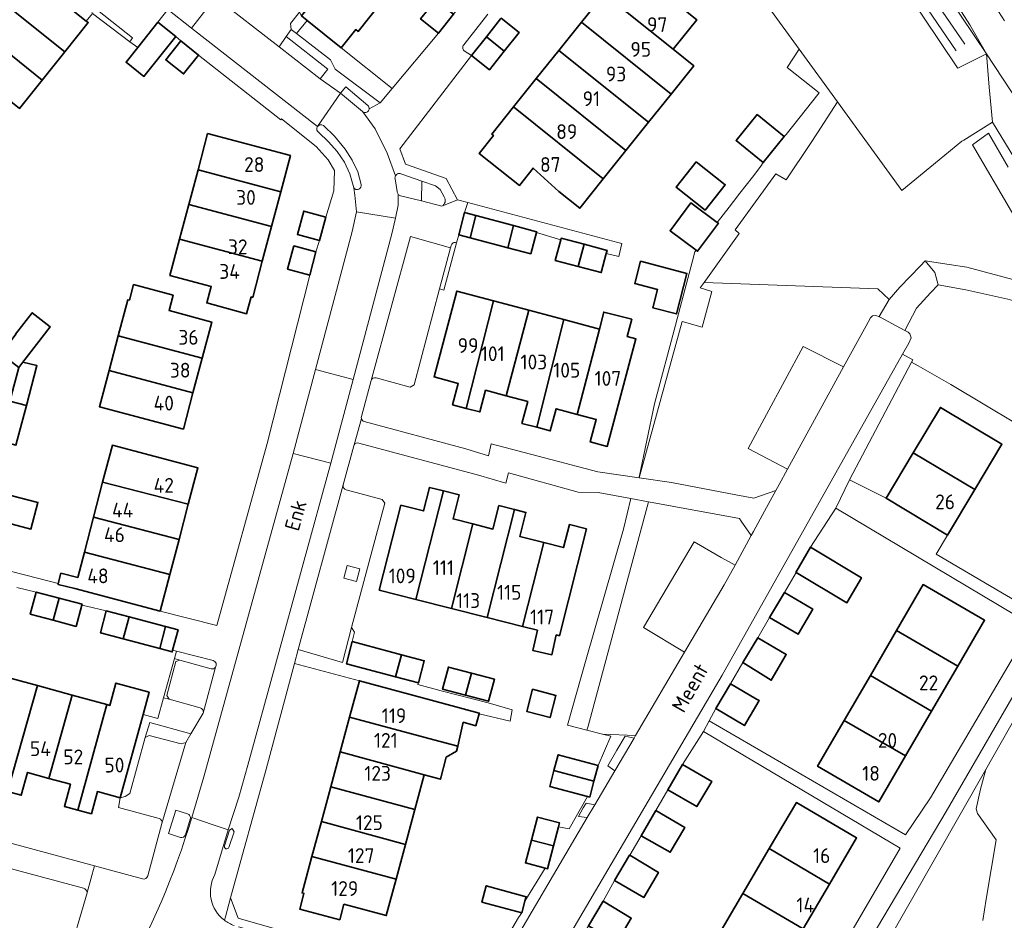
# Model space of a CAD drawing. Header units: metres. Extents: x 245598 to 248629, y 478632 to 481821.
# Tile 49 of 122: x 247981 to 248101, y 479342 to 479452. Entities that reach past the tile are written whole.
import ezdxf
from ezdxf.enums import TextEntityAlignment as Align

# ---------------------------------------------------------------- set-up
doc = ezdxf.new("R2010")
doc.units = ezdxf.units.M
doc.linetypes.add('AM-AS', pattern=[16, 10, -2, 2, -2])
for name, color, linetype, lineweight in [('B-XX-AM-AS_SPOOR-G', 10, 'AM-AS', 18), ('B-XX-GR-GROENVOORZIENING-GV', 80, 'Continuous', 18), ('B-XX-IE-TERREINAFSCHEIDING_KUNSTMATIG_HEKWERK-G', 20, 'IE-TERREINAFSCHEIDING-KUNSTMATIG', 18), ('B-XX-OG-BEBOUWING-GV', 7, 'Continuous', 35), ('B-XX-OG-BEBOUWING-T18', 10, 'Continuous', 18), ('B-XX-OG-TERREIN_ERF-GV', 7, 'Continuous', 18), ('B-XX-OG-TOPOGRAFIE-T18', 10, 'Continuous', 18), ('B-XX-OG-WATER-GV', 130, 'Continuous', 18), ('B-XX-OG-WATER_SLOOT-GV', 120, 'Continuous', 18), ('B-XX-VH-ONVERHARD-GV', 252, 'Continuous', 18), ('B-XX-VH-VERHARDING_GESLOTEN-GV', 252, 'Continuous', 18), ('B-XX-VH-VERHARDING_HALFVERHARDING-GV', 252, 'Continuous', 18), ('B-XX-VH-VERHARDING_OPEN-GV', 252, 'Continuous', 18)]:
    doc.layers.add(name, color=color, linetype=linetype, lineweight=lineweight)
doc.styles.add('NLCS-ISO-M-T18', font='NLCS-ISO.ttf', dxfattribs={"height": 1.8})
doc.linetypes.add('IE-TERREINAFSCHEIDING-KUNSTMATIG', pattern='A,4,[82,NLCS.SHX,S=0.75,R=90,X=0,Y=0],4,-2', length=10)

msp = doc.modelspace()

# ---------------------------------------------------------------- linework, layer by layer
at = {"layer": 'B-XX-AM-AS_SPOOR-G'}
msp.add_lwpolyline([(247978.378, 479636.399), (248122.834, 479418.963), (248138.374, 479395.136), (248154.598, 479369.91), (248236.166, 479241.776), (248243.767, 479229.684), (248317.505, 479114.084), (248323.994, 479103.693), (248330.755, 479093.256), (248340.035, 479078.456), (248348.907, 479065.021), (248377.702, 479019.819), (248382.844, 479011.564), (248415.285, 478960.593), (248547.204, 478753.636), (248572.796, 478713.319), (248579.717, 478702.706), (248584.251, 478695.508), (248592.34, 478683.067), (248608.368, 478657.495), (248614.319, 478648.467), (248620.705, 478638.198), (248624.905, 478631.804)], dxfattribs=at)
at = {"layer": 'B-XX-GR-GROENVOORZIENING-GV'}
for points in [[(248057.822, 479473.378), (248076.256, 479448.011), (248080.91, 479441.607), (248088.736, 479430.839), (248093.289, 479434.589), (248096.033, 479436.833), (248096.281, 479436.974), (248099.751, 479439.147), (248099.377, 479443.413), (248099.023, 479447.455), (248095.556, 479445.722), (248095.522, 479445.756), (248061.633, 479496.278)], [(248038.424, 479452.295), (248035.485, 479448.557)], [(248035.536, 479447.838), (248036.435, 479447.245), (248038.227, 479449.513), (248039.959, 479451.704)], [(248023.799, 479441.164), (248021.119, 479443.435), (248020.478, 479442.665), (248023.145, 479440.434)], [(248108.242, 479425.235), (248099.751, 479439.147), (248096.281, 479436.974), (248096.033, 479436.833), (248093.289, 479434.589), (248088.736, 479430.839), (248080.91, 479441.607), (248078.494, 479437.856), (248077.649, 479436.544), (248074.689, 479432.141), (248073.421, 479432.87), (248068.468, 479426.043), (248068.956, 479425.613), (248064.722, 479419.675), (248085.811, 479418.889), (248087.2, 479417.611), (248088.5, 479419.089), (248091, 479421.667), (248091.589, 479422.284), (248094.484, 479421.851), (248096.64, 479421.529), (248107.845, 479418.54)], [(248023, 479431.566), (248022.584, 479433.095), (248021.915, 479434.548), (248021.059, 479435.884), (248019.771, 479437.444), (248018.409, 479438.733)], [(248017.812, 479437.932), (248019.05, 479436.762), (248020.074, 479435.594), (248020.967, 479434.282), (248021.611, 479432.859), (248022.099, 479431.174)], [(248106.833, 479420.188), (248097.33, 479436.411), (248099.267, 479437.833), (248101.689, 479433.7)], [(248030.319, 479429.573), (248030.385, 479431.989), (248027.943, 479432.841)], [(248027.119, 479432.275), (248027.398, 479430.737)], [(248030.385, 479431.989), (248030.319, 479429.573), (248032.826, 479428.944)], [(248033.113, 479430.06), (248032.591, 479430.976), (248032.026, 479431.416), (248030.385, 479431.989)], [(248027.777, 479430.213), (248030.319, 479429.573)], [(248032.546, 479418.895), (248033.044, 479418.749), (248034.585, 479424.495)], [(248033.943, 479424.142), (248033.873, 479423.879), (248032.546, 479418.895)], [(248101.646, 479417.642), (248096.531, 479418.786), (248093.149, 479419.373), (248092.233, 479418.4), (248090.544, 479416.533), (248089.122, 479413.821), (248089.511, 479413.611), (248089.733, 479413.433), (248089.867, 479412.933), (248089.6, 479412.267), (248088.844, 479410.933), (248090.089, 479410.256), (248089.933, 479409.967), (248090.733, 479409.513), (248094.711, 479407.256), (248114.783, 479395.289)], [(248005.006, 479373.7), (248000.535, 479374.836), (248000.288, 479373.944), (248000.944, 479373.763), (248004.747, 479372.713)], [(248003.423, 479367.946), (247999.641, 479369.002), (247998.97, 479369.189), (247998.275, 479366.678), (247996.475, 479367.146), (247993.699, 479357.016), (247994.305, 479357.168), (247994.89, 479357.555), (247996.75, 479364.372), (247997.323, 479366.174), (248002.296, 479364.802), (248003.801, 479367.333)], [(248040.5, 479337.656), (248050.495, 479354.635), (248049.412, 479354.771), (248050.011, 479355.789), (248050.364, 479356.388), (248051.404, 479356.18), (248053.828, 479360.298), (248052.987, 479360.903), (248054.085, 479362.798), (248055.083, 479364.52), (248056.179, 479364.292), (248056.357, 479364.593), (248052.334, 479364.769), (248053.348, 479364.51), (248051.818, 479360.957), (248051.306, 479359.038), (248050.793, 479357.118), (248050.537, 479357.186), (248048.274, 479353.236), (248047.006, 479353.478), (248046.401, 479351.189), (248045.663, 479348.396), (248045.385, 479348.469), (248042.923, 479344.445), (248042.534, 479343.033), (248042.144, 479342.489), (248038.667, 479336.511)], [(248098.611, 479342.1), (248098.989, 479344.7), (248100.211, 479351.9), (248097.933, 479355.1), (248097.789, 479355.7), (248098.289, 479358.067), (248098.94, 479360.466), (248083.687, 479333.701)], [(248001.873, 479355.07), (248000.462, 479355.541), (247999.581, 479352.676), (248001.015, 479352.209)], [(248001.625, 479352.526), (248002.206, 479354.433)], [(248008.079, 479341.351), (248010.974, 479340.53), (248014.764, 479339.518), (248014.973, 479340.424), (248008.033, 479342.4), (248007.122, 479344.848), (248006.492, 479342.562), (248006.374, 479342.136)]]:
    msp.add_lwpolyline(points, dxfattribs=at)
for points in [[(247982.276, 479458.794), (247981.504, 479457.909), (247989.572, 479451.438), (247990.327, 479452.372), (247994.864, 479448.9), (247995.196, 479449.416), (247990.95, 479452.746), (247990.28, 479452.502), (247984.961, 479456.672)], [(248014.475, 479450.417), (248015.13, 479449.914), (248016.452, 479451.506), (248015.744, 479452.077), (248015.505, 479452.51), (248014.403, 479451.123)], [(248019.841, 479445.598), (248025.313, 479441.502), (248026.766, 479443.24), (248020.578, 479448.18), (248016.452, 479451.506), (248015.13, 479449.914), (248019.278, 479446.729)], [(248074.847, 479396.967), (248070.039, 479399.496), (248076.763, 479411.897), (248081.668, 479409.403), (248084.414, 479414.409), (248084.933, 479415.356), (248085.167, 479415.6), (248085.589, 479415.667), (248086.033, 479415.489), (248086, 479415.511), (248087.2, 479417.611), (248085.811, 479418.889), (248064.722, 479419.675), (248064.24, 479418.999), (248065.633, 479418.584), (248064.475, 479414.227), (248062.033, 479414.939), (248056.815, 479395.924), (248060.744, 479395.352), (248068.553, 479393.868), (248070.766, 479393.447), (248073.432, 479394.387), (248073.826, 479395.105)], [(248050.278, 479373.578), (248048.089, 479365.856), (248050.46, 479365.249), (248050.585, 479365.716), (248057.924, 479392.997), (248055.81, 479393.387), (248054.889, 479389.689)], [(248070.437, 479388.911), (248069.219, 479390.658), (248069.011, 479390.956), (248057.924, 479392.997), (248050.585, 479365.716), (248050.46, 479365.249), (248052.334, 479364.769), (248056.357, 479364.593), (248062.311, 479374.708), (248057.334, 479377.728), (248063.476, 479388.136), (248066.795, 479386.254), (248068.458, 479385.311)], [(248022.86, 479384.868), (248021.302, 479385.279), (248020.9, 479383.732), (248022.452, 479383.328)], [(248098.94, 479360.466), (248108.445, 479377.144), (248107.151, 479377.804), (248094.133, 479355.367), (248081.948, 479334.811), (248083.687, 479333.701)], [(248000.944, 479373.763), (248000.288, 479373.944), (247998.97, 479369.189), (247999.641, 479369.002), (247999.355, 479369.463), (248000.479, 479373.585)], [(247996.75, 479364.372), (247997.231, 479364.599), (248001.124, 479363.572), (248001.676, 479363.762), (248002.296, 479364.802), (247997.323, 479366.174)], [(248053.828, 479360.298), (248056.179, 479364.292), (248055.083, 479364.52), (248054.085, 479362.798), (248052.987, 479360.903)], [(248051.404, 479356.18), (248050.364, 479356.388), (248050.011, 479355.789), (248049.412, 479354.771), (248050.495, 479354.635)]]:
    msp.add_lwpolyline(points, close=True, dxfattribs=at)
for points in [[(248035.485, 479448.557, 0.435607), (248035.536, 479447.838)], [(248023.966, 479440.751, 0.2396711), (248023.799, 479441.164)], [(248023.145, 479440.434, 0.0205042), (248023.188, 479440.398)], [(248023.188, 479440.398, 0.5834556), (248023.966, 479440.751)], [(248017.697, 479438.643, 0.4252826), (248017.812, 479437.932)], [(248018.409, 479438.733, 0.3594878), (248017.697, 479438.643)], [(248027.176, 479432.632, 0.1696828), (248027.119, 479432.275)], [(248027.943, 479432.841, 0.4287294), (248027.176, 479432.632)], [(248022.099, 479431.174, 0.8225506), (248023, 479431.566)], [(248027.398, 479430.737, 0.1889656), (248027.49, 479430.396)], [(248027.49, 479430.396, 0.183048), (248027.777, 479430.213)], [(248032.826, 479428.944, 0.4158954), (248033.113, 479430.06)], [(248034.585, 479424.495, 0.4620058), (248033.943, 479424.142)], [(248004.747, 479372.713, 0.3005297), (248005.283, 479372.892)], [(248005.283, 479372.892, 0.5401549), (248005.006, 479373.7)], [(248003.801, 479367.333, 0.4240936), (248003.423, 479367.946)], [(248002.206, 479354.433, 0.4698353), (248001.873, 479355.07)], [(248001.015, 479352.209, 0.4136868), (248001.625, 479352.526)], [(248006.374, 479342.136, 0.0786758), (248007.566, 479341.497)]]:
    msp.add_lwpolyline(points, format="xyb", dxfattribs=at)
at = {"layer": 'B-XX-IE-TERREINAFSCHEIDING_KUNSTMATIG_HEKWERK-G'}
for points in [[(248000.288, 479373.944), (247998.97, 479369.189)], [(248000.535, 479374.836), (248000.288, 479373.944)], [(247998.97, 479369.189), (247998.275, 479366.678), (247996.475, 479367.146)]]:
    msp.add_lwpolyline(points, dxfattribs=at)
at = {"layer": 'B-XX-OG-BEBOUWING-GV'}
for points in [[(248016.992, 479460.534), (248014.145, 479456.972), (248017.517, 479454.277), (248016.438, 479452.938), (248015.744, 479452.077), (248016.452, 479451.506), (248020.578, 479448.18), (248022.367, 479450.399), (248022.629, 479450.19), (248025.475, 479453.752)], [(248060.926, 479448.021), (248063.799, 479451.603), (248059.436, 479455.102), (248060.767, 479456.782), (248056.81, 479459.914), (248055.582, 479458.363), (248055.421, 479458.322), (248052.549, 479454.74)], [(247989.572, 479451.438), (247981.504, 479457.909), (247978.656, 479454.357), (247986.964, 479447.695), (247989.812, 479451.246)], [(247978.656, 479454.357), (247975.903, 479450.925), (247984.211, 479444.262), (247986.964, 479447.695)], [(248060.691, 479442.557), (248063.449, 479445.998), (248060.926, 479448.021), (248052.549, 479454.74), (248049.791, 479451.301)], [(248034.241, 479452.279), (248032.066, 479454.018), (248030.227, 479451.7), (248032.4, 479449.976)], [(248038.227, 479449.513), (248040.406, 479447.779), (248042.205, 479450.04), (248040.013, 479451.773), (248039.959, 479451.704)], [(247973.151, 479447.493), (247981.459, 479440.83), (247984.211, 479444.262), (247975.903, 479450.925)], [(247998.293, 479451.298), (247995.832, 479448.208), (247994.426, 479446.442), (247996.596, 479444.714), (248000.452, 479449.546), (248000.466, 479449.564)], [(248049.791, 479451.301), (248047.044, 479447.875), (248057.945, 479439.133), (248060.691, 479442.557)], [(248038.227, 479449.513), (248036.435, 479447.245), (248038.606, 479445.517), (248040.406, 479447.779)], [(248001.071, 479449.036), (247999.234, 479446.735), (248001.411, 479445.005), (248003.24, 479447.304)], [(248057.945, 479439.133), (248047.044, 479447.875), (248044.291, 479444.443), (248055.193, 479435.7)], [(248044.291, 479444.443), (248041.533, 479441.003), (248052.443, 479432.27), (248055.193, 479435.7)], [(248047.046, 479430.711), (248049.571, 479428.687), (248052.443, 479432.27), (248041.533, 479441.003), (248038.883, 479437.699), (248039.093, 479437.529), (248037.354, 479435.331), (248042.236, 479431.468), (248043.899, 479433.57)], [(248071.14, 479440.076), (248068.585, 479436.922), (248071.887, 479434.247), (248074.442, 479437.402)], [(248003.167, 479433.361), (248013.224, 479430.69), (248014.392, 479435.091), (248004.336, 479437.762)], [(248063.736, 479434.342), (248061.295, 479431.266), (248064.833, 479428.457), (248067.275, 479431.533)], [(248012.104, 479426.471), (248013.224, 479430.69), (248003.167, 479433.361), (248002.046, 479429.142)], [(248010.983, 479422.252), (248012.104, 479426.471), (248002.046, 479429.142), (248000.926, 479424.923)], [(248063.728, 479423.588), (248063.906, 479423.455), (248066.442, 479426.855), (248066.309, 479426.954), (248063.103, 479429.344), (248060.568, 479425.944)], [(248017.945, 479424.781), (248018.704, 479427.609), (248016.027, 479428.339), (248015.253, 479425.502)], [(248035.567, 479428.15), (248034.861, 479425.458), (248036.256, 479425.092), (248036.928, 479427.79)], [(248040.821, 479423.893), (248041.53, 479426.575), (248036.928, 479427.79), (248036.256, 479425.092)], [(248041.53, 479426.575), (248040.821, 479423.893), (248043.626, 479423.157), (248044.305, 479425.725), (248044.334, 479425.834)], [(248009.632, 479417.899), (248009.815, 479417.851), (248010.983, 479422.252), (248000.926, 479424.923), (247999.757, 479420.522), (248004.765, 479419.191), (248004.219, 479417.171), (248009.075, 479415.857)], [(248047.261, 479424.867), (248046.595, 479422.349), (248049.389, 479421.611), (248050.102, 479424.308), (248047.308, 479425.046)], [(248052.796, 479423.179), (248052.899, 479423.569), (248050.102, 479424.308), (248049.389, 479421.611), (248052.186, 479420.872)], [(248017.508, 479423.385), (248014.825, 479424.107), (248014.059, 479421.285), (248016.746, 479420.556)], [(248056.98, 479422.239), (248056.276, 479419.529), (248059.034, 479418.812), (248058.456, 479416.586), (248061.333, 479415.838), (248062.616, 479420.775)], [(248003.676, 479410.471), (248004.842, 479414.857), (247999.637, 479416.242), (248000.136, 479418.12), (247995.331, 479419.398), (247994.832, 479417.52), (247994.641, 479417.571), (247993.475, 479413.185)], [(248035.784, 479404.366), (248039.107, 479417.433), (248034.646, 479418.624), (248031.86, 479408.187), (248034.817, 479407.398), (248034.126, 479404.808)], [(248039.107, 479417.433), (248035.784, 479404.366), (248037.418, 479403.93), (248038.122, 479406.564), (248040.634, 479405.893), (248043.383, 479416.292)], [(247980.988, 479413.394), (247981.028, 479413.364), (247979.214, 479410.999), (247981.368, 479409.31), (247981.855, 479409.992), (247985.202, 479414.259), (247983.013, 479415.976)], [(248040.634, 479405.893), (248043.262, 479405.192), (248042.556, 479402.542), (248044.356, 479402.062), (248047.661, 479415.15), (248043.383, 479416.292)], [(248051.964, 479414.001), (248049.27, 479403.629), (248051.588, 479403.011), (248050.858, 479400.278), (248052.917, 479399.728), (248056.409, 479412.815), (248055.364, 479413.094), (248055.908, 479415.19), (248052.503, 479416.075)], [(248049.27, 479403.629), (248051.964, 479414.001), (248047.661, 479415.15), (248044.356, 479402.062), (248045.99, 479401.626), (248046.708, 479404.313)], [(247993.475, 479413.185), (247992.349, 479408.952), (248002.551, 479406.239), (248003.676, 479410.471)], [(247981.855, 479409.992), (247981.368, 479409.31), (247980.299, 479405.257), (247982.301, 479404.729), (247983.572, 479409.572)], [(247992.349, 479408.952), (247991.182, 479404.565), (248001.384, 479401.851), (248002.551, 479406.239)], [(247982.301, 479404.729), (247980.299, 479405.257), (247979.021, 479400.413), (247981.029, 479399.886)], [(248090.136, 479398.956), (248097.6, 479394.485), (248100.904, 479400.003), (248093.44, 479404.473)], [(248001.982, 479392.709), (248003.147, 479397.149), (247992.748, 479399.878), (247991.57, 479395.388)], [(248097.6, 479394.485), (248090.136, 479398.956), (248086.831, 479393.438), (248094.296, 479388.968)], [(247976.464, 479394.789), (247983.695, 479392.903), (247983.701, 479392.928), (247979.316, 479394.073), (247980.003, 479396.708), (247978.168, 479397.182), (247977.171, 479397.44)], [(247976.464, 479394.789), (247975.611, 479391.591), (247975.844, 479391.53), (247982.851, 479389.686), (247983.695, 479392.903)], [(247990.456, 479391.14), (248000.859, 479388.427), (248001.982, 479392.709), (247991.57, 479395.388)], [(248029.667, 479381.138), (248033.005, 479394.321), (248031.307, 479394.751), (248030.583, 479391.893), (248027.826, 479392.592), (248025.209, 479382.267)], [(248033.988, 479380.043), (248036.589, 479390.313), (248034.185, 479390.923), (248034.922, 479393.836), (248033.005, 479394.321), (248029.667, 479381.138)], [(248036.589, 479390.313), (248033.988, 479380.043), (248038.31, 479378.948), (248041.637, 479392.076), (248039.754, 479392.553), (248039.03, 479389.694)], [(248042.632, 479377.853), (248045.217, 479388.058), (248042.288, 479388.8), (248043.028, 479391.724), (248041.637, 479392.076), (248038.31, 479378.948)], [(247990.456, 479391.14), (247989.342, 479386.892), (247999.743, 479384.171), (248000.859, 479388.427)], [(248045.217, 479388.058), (248042.632, 479377.853), (248044.425, 479377.399), (248043.878, 479374.916), (248046.189, 479374.407), (248046.72, 479376.817), (248047.109, 479376.719), (248050.4, 479389.706), (248048.324, 479390.232), (248047.619, 479387.449)], [(248075.878, 479384.4), (248082.067, 479380.733), (248083.833, 479383.767), (248077.633, 479387.478), (248075.867, 479384.4)], [(247999.743, 479384.171), (247989.342, 479386.892), (247988.532, 479383.807), (247986.49, 479384.327), (247986.167, 479383.059), (247986.144, 479382.97), (247988.177, 479382.452), (247998.579, 479379.731)], [(248088.1, 479377.352), (248095.542, 479373.016), (248098.795, 479378.6), (248091.353, 479382.936)], [(247985.566, 479378.607), (247986.286, 479381.292), (247983.494, 479382.04), (247982.774, 479379.355)], [(247986.286, 479381.292), (247985.566, 479378.607), (247988.34, 479377.864), (247989.032, 479380.447), (247989.059, 479380.549)], [(248072.667, 479378.922), (248076.133, 479376.9), (248077.911, 479379.967), (248074.467, 479381.967), (248072.644, 479378.922)], [(247992.008, 479379.767), (247991.292, 479377.088), (247994.065, 479376.348), (247994.781, 479379.027)], [(247998.536, 479375.154), (247999.228, 479377.84), (247994.781, 479379.027), (247994.065, 479376.348)], [(247999.228, 479377.84), (247998.536, 479375.154), (248000.027, 479374.756), (248000.079, 479374.951), (248000.743, 479377.436)], [(248072.544, 479371.511), (248072.867, 479371.322), (248074.689, 479374.433), (248071.222, 479376.478), (248069.4, 479373.467), (248069.411, 479373.456)], [(248088.1, 479377.352), (248084.922, 479371.897), (248092.364, 479367.562), (248095.542, 479373.016)], [(248021.911, 479376.013), (248021.199, 479373.327), (248027.189, 479371.746), (248027.895, 479374.424)], [(248027.895, 479374.424), (248027.189, 479371.746), (248029.964, 479371.014), (248030.669, 479373.688)], [(248036.412, 479372.183), (248033.617, 479372.923), (248032.907, 479370.236), (248035.701, 479369.497)], [(247980.013, 479357.789), (247983.651, 479370.661), (247979.441, 479371.815), (247976.59, 479361.715), (247979.105, 479361.026), (247978.344, 479358.246)], [(248036.412, 479372.183), (248035.701, 479369.497), (248038.495, 479368.757), (248039.206, 479371.443)], [(248089.186, 479362.107), (248092.364, 479367.562), (248084.922, 479371.897), (248081.744, 479366.442)], [(247983.651, 479370.661), (247980.013, 479357.789), (247981.681, 479357.332), (247982.44, 479360.102), (247985.043, 479359.388), (247987.862, 479369.507)], [(247993.699, 479357.016), (247996.475, 479367.146), (247997.22, 479369.864), (247993.191, 479370.968), (247992.446, 479368.251), (247992.073, 479368.353), (247988.569, 479355.529), (247990.207, 479355.092), (247990.924, 479357.777)], [(248033.028, 479368.493), (248022.792, 479371.261), (248021.596, 479366.835), (248031.832, 479364.069), (248034.747, 479363.322), (248035.411, 479366.207), (248036.941, 479365.793), (248037.331, 479367.235), (248037.355, 479367.323)], [(248067.922, 479370.878), (248066.133, 479367.889), (248066.146, 479367.881), (248069.611, 479365.811), (248071.4, 479368.833), (248071.089, 479369.022)], [(247987.649, 479358.673), (247986.927, 479355.968), (247988.569, 479355.529), (247992.073, 479368.353), (247987.862, 479369.507), (247985.043, 479359.388)], [(248043.85, 479370.218), (248043.137, 479367.531), (248045.977, 479366.777), (248046.69, 479369.463)], [(248021.596, 479366.835), (248020.451, 479362.6), (248030.68, 479359.807), (248032.633, 479359.278), (248033.353, 479361.983), (248034.578, 479362.698), (248034.747, 479363.322), (248031.832, 479364.069)], [(248081.744, 479366.442), (248078.491, 479360.858), (248085.933, 479356.523), (248089.186, 479362.107)], [(248019.306, 479358.364), (248029.542, 479355.597), (248030.68, 479359.807), (248020.451, 479362.6)], [(248046.449, 479360.331), (248051.306, 479359.038), (248051.818, 479360.957), (248046.959, 479362.249)], [(248063.833, 479355.956), (248065.633, 479359), (248062.078, 479361.067), (248060.278, 479358), (248060.289, 479357.989), (248063.822, 479355.956)], [(248051.306, 479359.038), (248046.449, 479360.331), (248045.938, 479358.413), (248050.537, 479357.186), (248050.793, 479357.118)], [(248018.16, 479354.128), (248028.397, 479351.361), (248029.542, 479355.597), (248019.306, 479358.364)], [(248079.956, 479346.547), (248083.245, 479352.145), (248075.922, 479356.449), (248072.632, 479350.85)], [(248057.067, 479352.411), (248060.577, 479350.406), (248062.339, 479353.42), (248058.826, 479355.474), (248057.044, 479352.411)], [(248017.015, 479349.892), (248027.252, 479347.126), (248028.397, 479351.361), (248018.16, 479354.128)], [(248043.711, 479351.892), (248046.401, 479351.189), (248047.006, 479353.478), (248047.138, 479353.977), (248044.45, 479354.686)], [(248046.401, 479351.189), (248043.711, 479351.892), (248042.975, 479349.106), (248045.385, 479348.469), (248045.663, 479348.396)], [(248053.824, 479346.981), (248057.367, 479344.922), (248059.144, 479347.956), (248055.661, 479350.046), (248055.644, 479350.056), (248053.811, 479346.989)], [(248069.419, 479345.382), (248076.743, 479341.079), (248079.956, 479346.547), (248072.632, 479350.85)], [(248027.252, 479347.126), (248017.015, 479349.892), (248015.821, 479345.474), (248016.049, 479345.409), (248015.533, 479343.509), (248020.4, 479342.202), (248020.908, 479344.097), (248026.057, 479342.707)], [(248037.671, 479344.332), (248042.534, 479343.033), (248042.923, 479344.445), (248043.077, 479345.002), (248038.208, 479346.344)], [(248066.206, 479339.913), (248073.529, 479335.61), (248076.743, 479341.079), (248069.419, 479345.382)], [(248052.411, 479344.478), (248050.644, 479341.478), (248054.1, 479339.433), (248055.844, 479342.411)]]:
    msp.add_lwpolyline(points, close=True, dxfattribs=at)
at = {"layer": 'B-XX-OG-TERREIN_ERF-GV'}
for points in [[(248074.442, 479437.402), (248074.679, 479437.651), (248078.71, 479442.733), (248074.815, 479445.783), (248076.256, 479448.011), (248057.822, 479473.378)], [(248025.475, 479453.752), (248022.629, 479450.19), (248022.367, 479450.399), (248020.578, 479448.18), (248026.766, 479443.24), (248032.4, 479449.976), (248030.227, 479451.7)], [(247980.323, 479384.587), (247983.789, 479383.7), (247986.167, 479383.059), (247986.49, 479384.327), (247988.532, 479383.807), (247989.342, 479386.892), (247990.456, 479391.14), (247991.57, 479395.388), (247992.748, 479399.878), (248003.147, 479397.149), (248001.982, 479392.709), (248000.859, 479388.427), (247999.743, 479384.171), (247998.579, 479379.731), (248005.469, 479377.955), (248011.582, 479400.101), (248016.746, 479420.556), (248014.059, 479421.285), (248014.825, 479424.107), (248017.508, 479423.385), (248017.945, 479424.781), (248015.253, 479425.502), (248016.027, 479428.339), (248018.704, 479427.609), (248019.683, 479430.789), (248019.773, 479433.291), (248018.982, 479434.57), (248017.539, 479436.196), (248013.299, 479439.539), (248013.217, 479439.447), (248003.24, 479447.304), (248001.411, 479445.005), (247999.234, 479446.735), (248001.071, 479449.036), (248000.466, 479449.564), (248000.452, 479449.546), (247996.596, 479444.714), (247994.426, 479446.442), (247995.832, 479448.208), (247994.864, 479448.9), (247990.327, 479452.372), (247989.572, 479451.438), (247989.812, 479451.246), (247986.964, 479447.695), (247984.211, 479444.262), (247981.459, 479440.83)], [(248040.013, 479451.773), (248042.205, 479450.04), (248040.406, 479447.779), (248038.606, 479445.517), (248036.435, 479447.245), (248027.686, 479435.926), (248028.391, 479434.031), (248033.332, 479432.287), (248034.721, 479429.725), (248035.955, 479429.396), (248054.222, 479424.522), (248054.678, 479424.406), (248054.315, 479422.811), (248052.796, 479423.179), (248052.186, 479420.872), (248049.389, 479421.611), (248046.595, 479422.349), (248047.261, 479424.867), (248044.305, 479425.725), (248043.626, 479423.157), (248040.821, 479423.893), (248036.256, 479425.092), (248034.861, 479425.458), (248034.585, 479424.495), (248033.044, 479418.749), (248032.546, 479418.895), (248029.441, 479407.23), (248028.972, 479406.957), (248024.813, 479408.077)], [(248023.381, 479402.746), (248035.743, 479399.451), (248038.489, 479398.611), (248038.8, 479400.033), (248051.789, 479396.656), (248056.79, 479395.928), (248056.789, 479395.989), (248058.665, 479404.918), (248061.203, 479414.474), (248062.707, 479420.139), (248063.236, 479422.13), (248063.568, 479423.38), (248063.728, 479423.588), (248060.568, 479425.944), (248063.103, 479429.344), (248066.309, 479426.954), (248067.732, 479428.809), (248068.268, 479429.514), (248069.03, 479430.506), (248069.8, 479431.493), (248070.575, 479432.475), (248071.612, 479433.796), (248071.887, 479434.247), (248068.585, 479436.922), (248071.14, 479440.076), (248074.442, 479437.402)], [(247980.988, 479413.394), (247983.013, 479415.976), (247985.202, 479414.259), (247981.855, 479409.992), (247983.572, 479409.572), (247982.301, 479404.729), (247981.029, 479399.886)], [(248024.202, 479407.74), (248023.038, 479403.375)], [(248022.097, 479399.803), (248020.828, 479395.06)], [(248038.667, 479336.511), (248042.144, 479342.489), (248042.534, 479343.033), (248037.671, 479344.332), (248038.208, 479346.344), (248043.077, 479345.002), (248042.923, 479344.445), (248045.385, 479348.469), (248042.975, 479349.106), (248043.711, 479351.892), (248044.45, 479354.686), (248047.138, 479353.977), (248047.006, 479353.478), (248048.274, 479353.236), (248050.537, 479357.186), (248045.938, 479358.413), (248046.449, 479360.331), (248046.959, 479362.249), (248051.818, 479360.957), (248053.348, 479364.51), (248052.334, 479364.769), (248050.46, 479365.249), (248048.089, 479365.856), (248050.278, 479373.578), (248054.889, 479389.689), (248055.81, 479393.387), (248051.806, 479394.124), (248049.375, 479394.196), (248040.911, 479396.511), (248040.578, 479395.288), (248037.28, 479396.258), (248022.718, 479400.152)], [(248021.183, 479394.449), (248025.57, 479393.295), (248025.864, 479392.84), (248021.82, 479377.714), (248022.187, 479377.168), (248021.911, 479376.013), (248027.895, 479374.424), (248030.669, 479373.688), (248029.964, 479371.014), (248029.889, 479370.789), (248032.744, 479370.022), (248038.433, 479368.578), (248041.367, 479367.722), (248041.1, 479366.356), (248037.331, 479367.235), (248036.941, 479365.793), (248035.411, 479366.207), (248034.747, 479363.322), (248034.578, 479362.698), (248033.353, 479361.983), (248032.633, 479359.278), (248030.68, 479359.807), (248029.542, 479355.597), (248028.397, 479351.361), (248027.252, 479347.126), (248026.057, 479342.707), (248020.908, 479344.097), (248020.4, 479342.202), (248015.533, 479343.509), (248016.049, 479345.409), (248015.821, 479345.474), (248017.015, 479349.892), (248018.16, 479354.128), (248019.306, 479358.364), (248020.451, 479362.6), (248021.596, 479366.835), (248022.792, 479371.261), (248014.884, 479373.338), (248011.437, 479360.491), (248007.122, 479344.848)], [(247979.316, 479394.073), (247983.701, 479392.928), (247983.695, 479392.903), (247982.851, 479389.686), (247975.844, 479391.53)], [(247979.441, 479371.815), (247983.651, 479370.661), (247987.862, 479369.507), (247992.073, 479368.353), (247992.446, 479368.251), (247993.191, 479370.968), (247997.22, 479369.864), (247996.475, 479367.146), (247998.275, 479366.678), (247998.97, 479369.189), (248000.288, 479373.944), (248000.535, 479374.836), (248000.079, 479374.951), (248000.027, 479374.756), (247998.536, 479375.154), (247994.065, 479376.348), (247991.292, 479377.088), (247992.008, 479379.767), (247989.589, 479380.311), (247989.032, 479380.447), (247988.34, 479377.864), (247985.566, 479378.607), (247982.774, 479379.355), (247983.494, 479382.04), (247981.133, 479382.578)], [(247968.227, 479364.013), (247965.633, 479364.724), (247964.826, 479361.781), (247963.038, 479362.272), (247962.182, 479358.617), (247973.983, 479355.427), (247973.579, 479353.877), (247973.906, 479353.243), (247990.59, 479348.737), (247996.404, 479347.167)], [(247998.438, 479354.51), (247993.511, 479355.858), (247993.699, 479357.016), (247990.924, 479357.777), (247990.207, 479355.092), (247988.569, 479355.529), (247986.927, 479355.968), (247987.649, 479358.673), (247985.043, 479359.388), (247982.44, 479360.102), (247981.681, 479357.332), (247980.013, 479357.789), (247978.344, 479358.246), (247979.105, 479361.026), (247976.59, 479361.715), (247974.073, 479362.405), (247973.303, 479359.592), (247971.597, 479360.059), (247969.89, 479360.527), (247970.663, 479363.346), (247968.227, 479364.013)], [(247997.049, 479347.532), (247998.78, 479353.89)], [(247989.228, 479346.023), (247979.277, 479348.705), (247979.246, 479348.585), (247978.143, 479344.28), (247977.053, 479340.03), (247975.964, 479335.781), (247974.874, 479331.531), (247973.786, 479327.284)], [(247971.575, 479319.983), (247981.991, 479317.628), (247987.194, 479337.053), (247989.681, 479345.488)], [(247989.681, 479345.488), (247989.68, 479345.502), (247989.678, 479345.518)], [(248007.122, 479344.848), (248008.033, 479342.4), (248014.973, 479340.424)]]:
    msp.add_lwpolyline(points, dxfattribs=at)
for points in [[(248041.533, 479441.003), (248044.291, 479444.443), (248047.044, 479447.875), (248049.791, 479451.301), (248052.549, 479454.74), (248055.421, 479458.322), (248055.582, 479458.363), (248056.81, 479459.914), (248060.767, 479456.782), (248059.436, 479455.102), (248063.799, 479451.603), (248060.926, 479448.021), (248063.449, 479445.998), (248060.691, 479442.557), (248057.945, 479439.133), (248055.193, 479435.7), (248052.443, 479432.27), (248049.571, 479428.687), (248047.046, 479430.711), (248043.899, 479433.57), (248042.236, 479431.468), (248037.354, 479435.331), (248039.093, 479437.529), (248038.883, 479437.699)], [(248066.442, 479426.855), (248063.906, 479423.455), (248063.728, 479423.588), (248063.568, 479423.38), (248063.236, 479422.13), (248062.707, 479420.139), (248061.203, 479414.474), (248058.665, 479404.918), (248056.789, 479395.989), (248056.79, 479395.928), (248056.815, 479395.924), (248062.033, 479414.939), (248064.475, 479414.227), (248065.633, 479418.584), (248064.24, 479418.999), (248064.722, 479419.675), (248068.956, 479425.613), (248068.468, 479426.043), (248073.421, 479432.87), (248074.689, 479432.141), (248077.649, 479436.544), (248078.494, 479437.856), (248080.91, 479441.607), (248076.256, 479448.011), (248074.815, 479445.783), (248078.71, 479442.733), (248074.679, 479437.651), (248074.442, 479437.402), (248071.887, 479434.247), (248071.612, 479433.796), (248070.575, 479432.475), (248069.8, 479431.493), (248069.03, 479430.506), (248068.268, 479429.514), (248067.732, 479428.809), (248066.309, 479426.954)], [(248010.983, 479422.252), (248009.815, 479417.851), (248009.632, 479417.899), (248009.075, 479415.857), (248004.219, 479417.171), (248004.765, 479419.191), (247999.757, 479420.522), (248000.926, 479424.923), (248002.046, 479429.142), (248003.167, 479433.361), (248004.336, 479437.762), (248014.392, 479435.091), (248013.224, 479430.69), (248012.104, 479426.471)], [(248063.736, 479434.342), (248067.275, 479431.533), (248064.833, 479428.457), (248061.295, 479431.266)], [(248056.98, 479422.239), (248062.616, 479420.775), (248061.333, 479415.838), (248058.456, 479416.586), (248059.034, 479418.812), (248056.276, 479419.529)], [(248002.551, 479406.239), (248001.384, 479401.851), (247991.182, 479404.565), (247992.349, 479408.952), (247993.475, 479413.185), (247994.641, 479417.571), (247994.832, 479417.52), (247995.331, 479419.398), (248000.136, 479418.12), (247999.637, 479416.242), (248004.842, 479414.857), (248003.676, 479410.471)], [(248035.784, 479404.366), (248034.126, 479404.808), (248034.817, 479407.398), (248031.86, 479408.187), (248034.646, 479418.624), (248039.107, 479417.433), (248043.383, 479416.292), (248047.661, 479415.15), (248051.964, 479414.001), (248052.503, 479416.075), (248055.908, 479415.19), (248055.364, 479413.094), (248056.409, 479412.815), (248052.917, 479399.728), (248050.858, 479400.278), (248051.588, 479403.011), (248049.27, 479403.629), (248046.708, 479404.313), (248045.99, 479401.626), (248044.356, 479402.062), (248042.556, 479402.542), (248043.262, 479405.192), (248040.634, 479405.893), (248038.122, 479406.564), (248037.418, 479403.93)], [(248108.019, 479391.885), (248109.722, 479394.733), (248113.244, 479392.678), (248113.255, 479392.672), (248114.848, 479395.251), (248114.783, 479395.289), (248094.711, 479407.256), (248090.733, 479409.513), (248089.933, 479409.967), (248082.389, 479395.689), (248086.831, 479393.438), (248090.136, 479398.956), (248093.44, 479404.473), (248100.904, 479400.003), (248097.6, 479394.485), (248094.296, 479388.968), (248092.9, 479386.656), (248105.389, 479379.311), (248105.411, 479379.311), (248108.078, 479383.978), (248104.5, 479386), (248106.408, 479389.192), (248109.978, 479387.145), (248111.555, 479389.805)], [(248046.72, 479376.817), (248046.189, 479374.407), (248043.878, 479374.916), (248044.425, 479377.399), (248042.632, 479377.853), (248038.31, 479378.948), (248033.988, 479380.043), (248029.667, 479381.138), (248025.209, 479382.267), (248027.826, 479392.592), (248030.583, 479391.893), (248031.307, 479394.751), (248033.005, 479394.321), (248034.922, 479393.836), (248034.185, 479390.923), (248036.589, 479390.313), (248039.03, 479389.694), (248039.754, 479392.553), (248041.637, 479392.076), (248043.028, 479391.724), (248042.288, 479388.8), (248045.217, 479388.058), (248047.619, 479387.449), (248048.324, 479390.232), (248050.4, 479389.706), (248047.109, 479376.719)], [(248074.467, 479381.967), (248077.911, 479379.967), (248076.133, 479376.9), (248072.667, 479378.922), (248071.222, 479376.478), (248074.689, 479374.433), (248072.867, 479371.322), (248072.544, 479371.511), (248069.411, 479373.456), (248067.922, 479370.878), (248071.089, 479369.022), (248071.4, 479368.833), (248069.611, 479365.811), (248066.146, 479367.881), (248065.3, 479366.389), (248089.2, 479352.533), (248092.233, 479357.011), (248104.611, 479378.011), (248080.711, 479392.233), (248077.633, 479387.478), (248083.833, 479383.767), (248082.067, 479380.733), (248075.878, 479384.4)], [(248084.922, 479371.897), (248088.1, 479377.352), (248091.353, 479382.936), (248098.795, 479378.6), (248095.542, 479373.016), (248092.364, 479367.562), (248089.186, 479362.107), (248085.933, 479356.523), (248078.491, 479360.858), (248081.744, 479366.442)], [(248035.701, 479369.497), (248032.907, 479370.236), (248033.617, 479372.923), (248036.412, 479372.183), (248039.206, 479371.443), (248038.495, 479368.757)], [(248043.85, 479370.218), (248046.69, 479369.463), (248045.977, 479366.777), (248043.137, 479367.531)], [(248060.289, 479357.989), (248058.826, 479355.474), (248062.339, 479353.42), (248060.577, 479350.406), (248057.067, 479352.411), (248055.661, 479350.046), (248059.144, 479347.956), (248057.367, 479344.922), (248053.824, 479346.981), (248052.411, 479344.478), (248055.844, 479342.411), (248054.1, 479339.433), (248050.644, 479341.478), (248049.667, 479339.833), (248073.999, 479325.531), (248074.711, 479327.211), (248088.533, 479350.889), (248064.611, 479365.067), (248062.078, 479361.067), (248065.633, 479359), (248063.833, 479355.956), (248063.822, 479355.956)], [(248079.956, 479346.547), (248076.743, 479341.079), (248073.529, 479335.61), (248070.24, 479330.012), (248062.917, 479334.316), (248066.206, 479339.913), (248069.419, 479345.382), (248072.632, 479350.85), (248075.922, 479356.449), (248083.245, 479352.145)]]:
    msp.add_lwpolyline(points, close=True, dxfattribs=at)
for points in [[(248024.813, 479408.077, 0.4036681), (248024.202, 479407.74)], [(248023.038, 479403.375, 0.1135808), (248023.024, 479403.149)], [(248023.024, 479403.149, 0.2889177), (248023.381, 479402.746)], [(248022.142, 479399.919, 0.061728), (248022.097, 479399.803)], [(248022.718, 479400.152, 0.3560059), (248022.142, 479399.919)], [(248020.828, 479395.06, 0.412048), (248021.183, 479394.449)], [(247998.78, 479353.89, 0.4082407), (247998.438, 479354.51)], [(247996.404, 479347.167, 0.4081883), (247997.049, 479347.532)], [(247989.678, 479345.518, 0.3211916), (247989.228, 479346.023)]]:
    msp.add_lwpolyline(points, format="xyb", dxfattribs=at)
at = {"layer": 'B-XX-OG-WATER-GV'}
for points in [[(248000.979, 479588.342), (248023.104, 479554.905), (248050.417, 479514.107), (248072.25, 479481.708), (248095.355, 479447.809)], [(248096.422, 479448.626), (248078.916, 479474.088), (248060.571, 479500.779), (248053.368, 479511.508), (248052.461, 479512.858), (248040.175, 479531.158), (248010.367, 479575.645), (248002.121, 479589.041)]]:
    msp.add_lwpolyline(points, dxfattribs=at)
at = {"layer": 'B-XX-OG-WATER_SLOOT-GV'}
for points in [[(248095.355, 479447.809), (248072.25, 479481.708), (248050.417, 479514.107), (248023.104, 479554.905), (248000.979, 479588.342)], [(248002.121, 479589.041), (248010.367, 479575.645), (248040.175, 479531.158), (248052.461, 479512.858), (248053.368, 479511.508), (248060.571, 479500.779), (248078.916, 479474.088), (248096.422, 479448.626)], [(248061.633, 479496.278), (248095.522, 479445.756), (248095.556, 479445.722), (248099.023, 479447.455), (248075.749, 479482.146)]]:
    msp.add_lwpolyline(points, dxfattribs=at)
msp.add_lwpolyline([(248099.023, 479447.455), (248097.012, 479450.993), (248089.992, 479461.958), (248075.923, 479482.523), (248074.293, 479484.193), (248073.16, 479485.597), (248072.078, 479487.973), (248071.402, 479489.743), (248059.051, 479508.171), (248045.805, 479527.632), (248041.135, 479534.341), (248071.05, 479488.972), (248071.546, 479487.99), (248072.149, 479486.448), (248072.916, 479485.091), (248073.741, 479484.058), (248074.605, 479483.251), (248075.271, 479482.787), (248075.749, 479482.146)], close=True, dxfattribs=at)
at = {"layer": 'B-XX-VH-ONVERHARD-GV'}
msp.add_lwpolyline([(248087.2, 479417.611), (248086, 479415.511), (248086.033, 479415.489), (248089.122, 479413.821), (248090.544, 479416.533), (248092.233, 479418.4), (248093.149, 479419.373), (248092.768, 479420.878), (248091.589, 479422.284), (248091, 479421.667), (248088.5, 479419.089)], close=True, dxfattribs=at)
at = {"layer": 'B-XX-VH-VERHARDING_GESLOTEN-GV'}
for points in [[(248013.039, 479448.306), (248005.272, 479454.361), (248002.383, 479450.588), (248017.697, 479438.643), (248020.478, 479442.665), (248018.025, 479444.419)], [(248027.196, 479427.498), (248022.415, 479428.248), (248021.912, 479425.848), (248017.464, 479409.104), (248022.033, 479407.879), (248026.738, 479425.564)], [(248019.318, 479397.714), (248014.72, 479398.891), (248003.858, 479359.59), (248002.399, 479354.613), (248005.022, 479353.741), (248006.832, 479353.144), (248008.118, 479357.09), (248009.241, 479360.998)]]:
    msp.add_lwpolyline(points, close=True, dxfattribs=at)
at = {"layer": 'B-XX-VH-VERHARDING_HALFVERHARDING-GV'}
msp.add_lwpolyline([(248089.992, 479461.958), (248097.012, 479450.993), (248099.023, 479447.455), (248111.966, 479427.789)], dxfattribs=at)
at = {"layer": 'B-XX-VH-VERHARDING_OPEN-GV'}
for points in [[(247984.621, 479461.8), (247982.276, 479458.794), (247984.961, 479456.672), (247990.28, 479452.502), (247990.95, 479452.746), (247995.196, 479449.416), (247994.864, 479448.9), (247995.832, 479448.208), (247998.293, 479451.298), (247999.511, 479452.834), (247998.128, 479453.915), (247985.917, 479463.413)], [(248015.505, 479452.51), (248015.437, 479453.061), (248005.809, 479460.574), (248005.282, 479460.517), (248003.794, 479458.619), (248003.235, 479458.431), (248002.073, 479456.875), (248005.272, 479454.361), (248013.039, 479448.306), (248013.884, 479449.549), (248014.475, 479450.417), (248014.403, 479451.123)], [(248001.023, 479457.7), (247998.128, 479453.915), (247999.511, 479452.834), (248002.383, 479450.588), (248005.272, 479454.361), (248002.073, 479456.875)], [(248013.039, 479448.306), (248018.025, 479444.419), (248018.956, 479445.595), (248013.884, 479449.549)], [(248041.53, 479426.575), (248044.334, 479425.834), (248044.305, 479425.725), (248047.261, 479424.867), (248047.308, 479425.046), (248050.102, 479424.308), (248052.899, 479423.569), (248052.796, 479423.179), (248054.315, 479422.811), (248054.678, 479424.406), (248054.222, 479424.522), (248035.955, 479429.396), (248035.567, 479428.15), (248036.928, 479427.79)], [(248109.703, 479415.573), (248108.121, 479418.092), (248107.845, 479418.54), (248096.64, 479421.529), (248094.484, 479421.851), (248091.589, 479422.284), (248092.768, 479420.878), (248093.149, 479419.373), (248096.531, 479418.786), (248101.646, 479417.642), (248104.472, 479416.81), (248106.694, 479416.288)], [(248081.668, 479409.403), (248076.763, 479411.897), (248070.039, 479399.496), (248074.847, 479396.967)], [(248022.033, 479407.879), (248017.464, 479409.104), (248014.72, 479398.891), (248019.318, 479397.714)], [(248066.795, 479386.254), (248063.476, 479388.136), (248057.334, 479377.728), (248062.311, 479374.708), (248067.133, 479382.9), (248068.458, 479385.311)], [(248022.86, 479384.868), (248022.452, 479383.328), (248020.9, 479383.732), (248021.302, 479385.279)], [(248021.82, 479377.714), (248020.715, 479373.471), (248015.356, 479375.063), (248014.884, 479373.338), (248022.792, 479371.261), (248033.028, 479368.493), (248037.355, 479367.323), (248037.331, 479367.235), (248041.1, 479366.356), (248041.367, 479367.722), (248038.433, 479368.578), (248032.744, 479370.022), (248029.889, 479370.789), (248029.964, 479371.014), (248027.189, 479371.746), (248021.199, 479373.327), (248021.911, 479376.013), (248022.187, 479377.168)]]:
    msp.add_lwpolyline(points, close=True, dxfattribs=at)
for points in [[(248038.577, 479456.391), (248037.967, 479456.874), (248037.874, 479456.758), (248036.002, 479454.483), (248034.241, 479452.279), (248032.4, 479449.976), (248026.766, 479443.24), (248025.313, 479441.502), (248023.966, 479440.751)], [(248017.697, 479438.643), (248002.383, 479450.588), (247999.511, 479452.834), (247998.293, 479451.298), (248000.466, 479449.564), (248001.071, 479449.036), (248003.24, 479447.304), (248013.217, 479439.447), (248013.299, 479439.539), (248017.539, 479436.196), (248018.982, 479434.57), (248019.773, 479433.291), (248019.683, 479430.789), (248018.704, 479427.609), (248017.945, 479424.781), (248017.508, 479423.385), (248016.746, 479420.556), (248011.582, 479400.101), (248005.469, 479377.955), (247998.579, 479379.731)], [(248035.485, 479448.557), (248038.424, 479452.295)], [(248023.966, 479440.751), (248025.313, 479441.502), (248019.841, 479445.598), (248019.278, 479446.729), (248015.13, 479449.914), (248014.475, 479450.417), (248013.884, 479449.549)], [(248013.884, 479449.549), (248018.956, 479445.595), (248018.025, 479444.419), (248020.478, 479442.665), (248021.119, 479443.435), (248023.799, 479441.164)], [(248032.826, 479428.944), (248034.721, 479429.725), (248033.332, 479432.287), (248028.391, 479434.031), (248027.686, 479435.926), (248036.435, 479447.245), (248035.536, 479447.838)], [(248023.145, 479440.434), (248020.478, 479442.665), (248017.697, 479438.643)], [(248027.176, 479432.632), (248026.164, 479435.362), (248024.705, 479438.354), (248023.188, 479440.398)], [(248023.188, 479440.398), (248024.705, 479438.354), (248026.164, 479435.362), (248027.176, 479432.632)], [(248018.409, 479438.733), (248019.771, 479437.444), (248021.059, 479435.884), (248021.915, 479434.548), (248022.584, 479433.095), (248023, 479431.566)], [(248002.399, 479354.613), (248003.858, 479359.59), (248014.72, 479398.891), (248017.464, 479409.104), (248021.912, 479425.848), (248022.415, 479428.248), (248022.212, 479430.268), (248022.099, 479431.174), (248021.611, 479432.859), (248020.967, 479434.282), (248020.074, 479435.594), (248019.05, 479436.762), (248017.812, 479437.932)], [(248027.943, 479432.841), (248030.385, 479431.989), (248032.026, 479431.416), (248032.591, 479430.976), (248033.113, 479430.06)], [(248027.398, 479430.737), (248027.119, 479432.275)], [(248027.49, 479430.396), (248027.501, 479429.052), (248027.196, 479427.498), (248026.738, 479425.564), (248022.033, 479407.879), (248019.318, 479397.714), (248009.241, 479360.998), (248008.118, 479357.09), (248006.832, 479353.144), (248005.219, 479347.695)], [(248022.099, 479431.174), (248022.212, 479430.268), (248022.415, 479428.248), (248027.196, 479427.498), (248027.501, 479429.052), (248027.49, 479430.396)], [(248034.585, 479424.495), (248034.861, 479425.458), (248035.567, 479428.15), (248035.955, 479429.396), (248034.721, 479429.725), (248032.826, 479428.944), (248030.319, 479429.573), (248027.777, 479430.213)], [(248023.038, 479403.375), (248024.202, 479407.74), (248028.997, 479425.261), (248033.873, 479423.879), (248033.943, 479424.142)], [(248032.546, 479418.895), (248033.873, 479423.879), (248028.997, 479425.261), (248024.202, 479407.74)], [(248024.813, 479408.077), (248028.972, 479406.957), (248029.441, 479407.23), (248032.546, 479418.895)], [(248047.4, 479338.733), (248066.9, 479371.933), (248088.844, 479410.933), (248089.6, 479412.267), (248089.867, 479412.933), (248089.733, 479413.433), (248089.511, 479413.611), (248089.122, 479413.821), (248086.033, 479415.489), (248085.589, 479415.667), (248085.167, 479415.6), (248084.933, 479415.356), (248084.414, 479414.409), (248081.668, 479409.403), (248074.847, 479396.967), (248073.826, 479395.105), (248073.432, 479394.387), (248072.044, 479391.856), (248070.7, 479389.389), (248070.437, 479388.911), (248068.458, 479385.311), (248067.133, 479382.9), (248062.311, 479374.708), (248056.357, 479364.593), (248056.179, 479364.292), (248053.828, 479360.298), (248051.404, 479356.18), (248050.495, 479354.635), (248040.5, 479337.656)], [(248050.644, 479341.478), (248052.411, 479344.478), (248053.824, 479346.981), (248053.811, 479346.989), (248055.644, 479350.056), (248055.661, 479350.046), (248057.067, 479352.411), (248057.044, 479352.411), (248058.826, 479355.474), (248060.289, 479357.989), (248060.278, 479358), (248062.078, 479361.067), (248064.611, 479365.067), (248065.3, 479366.389), (248066.146, 479367.881), (248066.133, 479367.889), (248067.922, 479370.878), (248069.411, 479373.456), (248069.4, 479373.467), (248071.222, 479376.478), (248072.667, 479378.922), (248072.644, 479378.922), (248074.467, 479381.967), (248075.878, 479384.4), (248075.867, 479384.4), (248077.633, 479387.478), (248080.711, 479392.233), (248082.389, 479395.689), (248089.933, 479409.967), (248090.089, 479410.256), (248088.844, 479410.933), (248066.9, 479371.933), (248047.4, 479338.733)], [(248023.024, 479403.149), (248022.142, 479399.919)], [(248022.142, 479399.919), (248023.024, 479403.149)], [(248022.718, 479400.152), (248037.28, 479396.258), (248040.578, 479395.288), (248040.911, 479396.511), (248049.375, 479394.196), (248051.806, 479394.124), (248055.81, 479393.387), (248057.924, 479392.997), (248069.011, 479390.956), (248069.219, 479390.658), (248070.437, 479388.911), (248070.7, 479389.389), (248072.044, 479391.856), (248073.432, 479394.387), (248070.766, 479393.447), (248068.553, 479393.868), (248060.744, 479395.352), (248056.815, 479395.924), (248056.79, 479395.928), (248051.789, 479396.656), (248038.8, 479400.033), (248038.489, 479398.611), (248035.743, 479399.451), (248023.381, 479402.746)], [(248006.492, 479342.562), (248007.122, 479344.848), (248011.437, 479360.491), (248014.884, 479373.338), (248015.356, 479375.063), (248020.828, 479395.06), (248022.097, 479399.803)], [(248105.389, 479379.311), (248092.9, 479386.656), (248094.296, 479388.968), (248086.831, 479393.438), (248082.389, 479395.689), (248080.711, 479392.233), (248104.611, 479378.011), (248092.233, 479357.011), (248089.2, 479352.533), (248065.3, 479366.389), (248064.611, 479365.067), (248088.533, 479350.889), (248074.711, 479327.211)], [(248020.828, 479395.06), (248015.356, 479375.063), (248020.715, 479373.471), (248021.82, 479377.714), (248025.864, 479392.84), (248025.57, 479393.295), (248021.183, 479394.449)], [(247998.579, 479379.731), (247988.177, 479382.452), (247986.144, 479382.97), (247986.167, 479383.059), (247983.789, 479383.7), (247980.323, 479384.587)], [(247981.133, 479382.578), (247983.494, 479382.04), (247986.286, 479381.292), (247989.059, 479380.549), (247989.032, 479380.447), (247989.589, 479380.311), (247992.008, 479379.767), (247994.781, 479379.027), (247999.228, 479377.84), (248000.743, 479377.436), (248000.079, 479374.951), (248000.535, 479374.836), (248005.006, 479373.7)], [(248076.744, 479268.989), (248075.256, 479271.207), (248074.611, 479272.167), (248073.511, 479281.367), (248072.533, 479281.267), (248073.4, 479274.333), (248061.411, 479292.356), (248059.911, 479294.611), (248059.467, 479296.533), (248076.067, 479324.889), (248080.64, 479332.603), (248081.338, 479333.781), (248081.948, 479334.811), (248094.133, 479355.367), (248107.151, 479377.804)], [(248005.283, 479372.892), (248003.801, 479367.333), (248002.296, 479364.802), (248001.676, 479363.762), (247998.78, 479353.89), (247997.049, 479347.532)], [(248004.747, 479372.713), (248000.944, 479373.763), (248000.479, 479373.585), (247999.355, 479369.463), (247999.641, 479369.002)], [(248003.801, 479367.333), (248005.283, 479372.892)], [(247999.641, 479369.002), (248003.423, 479367.946)], [(247998.78, 479353.89), (248001.676, 479363.762), (248001.124, 479363.572), (247997.231, 479364.599), (247996.75, 479364.372), (247994.89, 479357.555), (247994.305, 479357.168), (247993.699, 479357.016), (247993.511, 479355.858), (247998.438, 479354.51)], [(247989.678, 479345.518), (247990.59, 479348.737), (247973.906, 479353.243), (247973.579, 479353.877), (247973.983, 479355.427), (247962.182, 479358.617), (247961.527, 479355.817), (247970.367, 479353.656), (247969.841, 479351.125), (247979.277, 479348.705), (247989.228, 479346.023)], [(248001.015, 479352.209), (247999.581, 479352.676), (248000.462, 479355.541), (248001.873, 479355.07)], [(248002.206, 479354.433), (248001.625, 479352.526)], [(248005.219, 479347.695), (248006.832, 479353.144), (248005.022, 479353.741), (248002.399, 479354.613)], [(248006.918, 479351), (248007.541, 479352.9), (248007.331, 479353.294), (248006.976, 479353.098), (248006.369, 479351.177)], [(248006.369, 479351.177), (248006.976, 479353.098), (248007.331, 479353.294), (248007.541, 479352.9), (248006.918, 479351)], [(247996.404, 479347.167), (247990.59, 479348.737), (247989.678, 479345.518)], [(247989.681, 479345.488), (247987.194, 479337.053), (247981.991, 479317.628), (247971.575, 479319.983), (247970.929, 479320.256), (247970.218, 479318.738), (247970.619, 479318.56), (247977.428, 479314.435), (247971.579, 479304.864), (247967.24, 479297.723), (247971.604, 479295.173), (247993.756, 479334.561)], [(247989.678, 479345.518), (247989.68, 479345.502), (247989.681, 479345.488)], [(248006.374, 479342.136), (248006.492, 479342.562)]]:
    msp.add_lwpolyline(points, dxfattribs=at)
for points in [[(248035.536, 479447.838, -0.435607), (248035.485, 479448.557)], [(248023.799, 479441.164, -0.2396711), (248023.966, 479440.751)], [(248023.188, 479440.398, -0.0205042), (248023.145, 479440.434)], [(248023.966, 479440.751, -0.5834556), (248023.188, 479440.398)], [(248017.812, 479437.932, -0.4252826), (248017.697, 479438.643)], [(248017.697, 479438.643, -0.3594878), (248018.409, 479438.733)], [(248027.119, 479432.275, -0.1696828), (248027.176, 479432.632)], [(248027.176, 479432.632, -0.4287294), (248027.943, 479432.841)], [(248023, 479431.566, -0.8225506), (248022.099, 479431.174)], [(248027.49, 479430.396, -0.1889656), (248027.398, 479430.737)], [(248027.777, 479430.213, -0.183048), (248027.49, 479430.396)], [(248033.113, 479430.06, -0.4158954), (248032.826, 479428.944)], [(248033.943, 479424.142, -0.4620058), (248034.585, 479424.495)], [(248024.202, 479407.74, -0.4036681), (248024.813, 479408.077)], [(248023.024, 479403.149, -0.1135808), (248023.038, 479403.375)], [(248023.381, 479402.746, -0.2889177), (248023.024, 479403.149)], [(248022.097, 479399.803, -0.061728), (248022.142, 479399.919)], [(248022.142, 479399.919, -0.3560059), (248022.718, 479400.152)], [(248021.183, 479394.449, -0.412048), (248020.828, 479395.06)], [(248005.283, 479372.892, -0.3005297), (248004.747, 479372.713)], [(248005.006, 479373.7, -0.5401549), (248005.283, 479372.892)], [(248003.423, 479367.946, -0.4240936), (248003.801, 479367.333)], [(248001.873, 479355.07, -0.4698353), (248002.206, 479354.433)], [(247993.756, 479334.561, 0.0593231), (248002.399, 479354.613)], [(248002.399, 479354.613, -0.0593231), (247993.756, 479334.561)], [(247998.438, 479354.51, -0.4082407), (247998.78, 479353.89)], [(248001.625, 479352.526, -0.4136868), (248001.015, 479352.209)], [(248006.369, 479351.177, 0.9089893), (248006.918, 479351)], [(248006.918, 479351, -0.9089893), (248006.369, 479351.177)], [(247997.049, 479347.532, -0.4081883), (247996.404, 479347.167)], [(248005.219, 479347.695, 0.3745139), (248006.374, 479342.136)], [(248006.374, 479342.136, -0.3745139), (248005.219, 479347.695)], [(247989.228, 479346.023, -0.3211916), (247989.678, 479345.518)], [(248007.566, 479341.497, -0.0786758), (248006.374, 479342.136)]]:
    msp.add_lwpolyline(points, format="xyb", dxfattribs=at)

# ---------------------------------------------------------------- texts
at = {"layer": 'B-XX-OG-BEBOUWING-T18', "style": 'NLCS-ISO-M-T18'}
for s, p in [('97', (248059, 479451)), ('95', (248057, 479448)), ('93', (248054, 479445)), ('91', (248051, 479442)), ('89', (248048, 479438)), ('28', (248010, 479434)), ('87', (248046, 479434)), ('30', (248009, 479430)), ('32', (248008, 479424)), ('34', (248007, 479421)), ('36', (248002, 479413)), ('99', (248036, 479412)), ('101', (248039, 479411)), ('38', (248001, 479409)), ('103', (248044, 479410)), ('105', (248048, 479409)), ('107', (248053, 479408)), ('40', (247999, 479405)), ('42', (247999, 479395)), ('26', (248094, 479393)), ('44', (247994, 479392)), ('46', (247993, 479389)), ('111', (248033, 479385)), ('48', (247991, 479384)), ('109', (248028, 479384)), ('115', (248041, 479382)), ('113', (248036, 479381)), ('117', (248045, 479379)), ('22', (248092, 479371)), ('119', (248027, 479367)), ('121', (248026, 479364)), ('20', (248087, 479364)), ('54', (247984, 479363)), ('52', (247988, 479362)), ('50', (247993, 479361)), ('123', (248025, 479360)), ('18', (248085, 479360)), ('125', (248024, 479354)), ('127', (248023, 479350)), ('16', (248079, 479350)), ('129', (248021, 479346)), ('14', (248077, 479344))]:
    msp.add_text(s, height=1.8, dxfattribs=at).set_placement(p, align=Align.MIDDLE_CENTER)
at = {"layer": 'B-XX-OG-TOPOGRAFIE-T18', "style": 'NLCS-ISO-M-T18'}
for s, rotation, p in [('Enk', 73.9, (248015.038, 479391.361)), ('Meent', 60.4, (248062.992, 479370.403))]:
    msp.add_text(s, height=1.8, rotation=rotation, dxfattribs=at).set_placement(p, align=Align.MIDDLE_CENTER)

doc.saveas('drawing.dxf')
